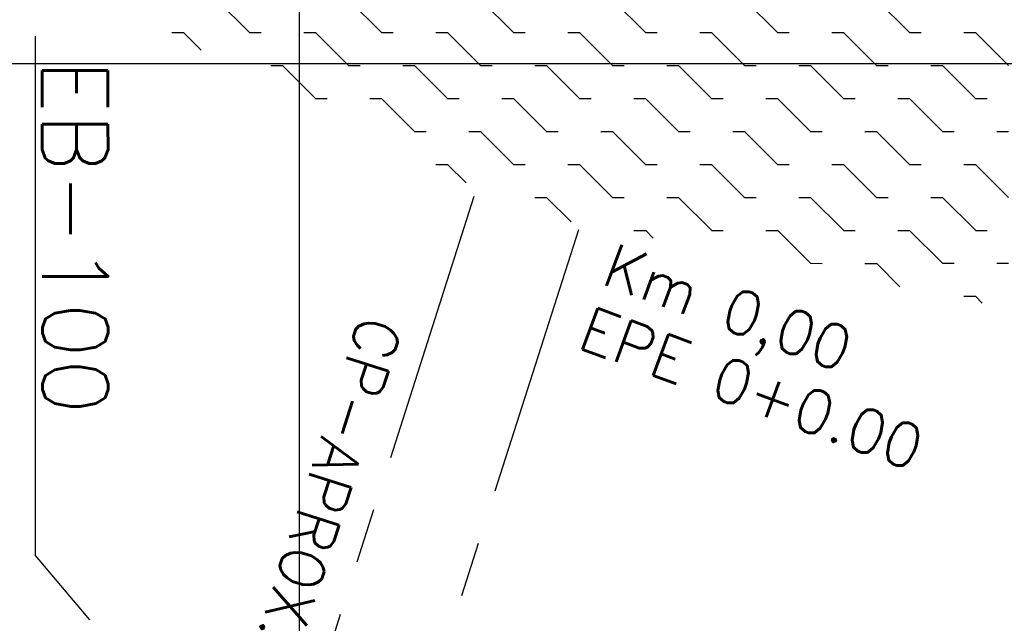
# Model space of a CAD drawing. Extents: x 312047 to 329088, y 8928324 to 8953812.
# Tile 114 of 125: x 318746 to 319642, y 8950500 to 8951040. Entities that reach past the tile are written whole.
import ezdxf

# ---------------------------------------------------------------- set-up
doc = ezdxf.new("R2010")
doc.units = 0
doc.header["$LTSCALE"] = 200
doc.header["$MEASUREMENT"] = 0
doc.linetypes.add('DASHED2', pattern=[0.3, 0.2, -0.1])
doc.linetypes.add('PHANTOM', pattern=[2.5, 1.25, -0.25, 0.25, -0.25, 0.25, -0.25])
for name, color, linetype in [('EB', 160, 'CONTINUOUS'), ('ESTAC-GERAL', 2, 'CONTINUOUS'), ('LIMIT_FX_DOM', 180, 'PHANTOM'), ('NOVA MALHA', 1, 'CONTINUOUS'), ('PA-LIN_DIVI', 4, 'DASHED2')]:
    doc.layers.add(name, color=color, linetype=linetype)
doc.styles.add('80CL', font='SIMPLEX', dxfattribs={"bigfont": 'SIMP'})

# ---------------------------------------------------------------- blocks, each defined once
blk = doc.blocks.new('*X77')
at = {"layer": 'EB', "color": 0}
for p, q in [((321968.77, 8951482.39), (322007.37, 8951464.61)), ((322053.77, 8951481.73), (322063.74, 8951485.41)), ((322063.75, 8951485.43), (322102.35, 8951467.65)), ((322007.36, 8951464.59), (322017.32, 8951468.27)), ((321856, 8951440.75), (321894.61, 8951422.97)), ((321941.01, 8951440.09), (321950.97, 8951443.77)), ((321950.99, 8951443.79), (321989.59, 8951426.01)), ((322035.99, 8951443.13), (322045.96, 8951446.81)), ((322045.97, 8951446.83), (322084.57, 8951429.05)), ((322084.56, 8951429.03), (322094.53, 8951432.71)), ((321894.59, 8951422.95), (321904.56, 8951426.63)), ((321989.58, 8951425.99), (321999.54, 8951429.67)), ((321923.23, 8951401.49), (321933.19, 8951405.17)), ((321933.21, 8951405.19), (321971.81, 8951387.41)), ((322018.21, 8951404.53), (322028.18, 8951408.21)), ((322028.19, 8951408.23), (322066.79, 8951390.45)), ((322113.2, 8951407.57), (322123.16, 8951411.25)), ((321743.24, 8951399.1), (321781.84, 8951381.32)), ((321828.24, 8951398.44), (321838.21, 8951402.13)), ((321838.22, 8951402.15), (321876.83, 8951384.37)), ((321876.81, 8951384.35), (321886.78, 8951388.03)), ((321971.8, 8951387.39), (321981.76, 8951391.07)), ((322066.78, 8951390.43), (322076.75, 8951394.11)), ((321781.83, 8951381.3), (321791.8, 8951384.98)), ((322000.43, 8951365.93), (322010.4, 8951369.61)), ((322010.41, 8951369.63), (322049.01, 8951351.85)), ((322095.42, 8951368.97), (322105.38, 8951372.65)), ((322105.4, 8951372.67), (322144, 8951354.89)), ((321715.48, 8951356.8), (321725.45, 8951360.48)), ((321725.46, 8951360.5), (321764.06, 8951342.72)), ((321810.46, 8951359.84), (321820.43, 8951363.52)), ((321820.44, 8951363.54), (321859.05, 8951345.76)), ((321905.45, 8951362.88), (321915.41, 8951366.57)), ((321915.43, 8951366.58), (321954.03, 8951348.8)), ((321630.48, 8951357.46), (321669.08, 8951339.68)), ((321954.02, 8951348.79), (321963.98, 8951352.47)), ((322049, 8951351.83), (322058.97, 8951355.51)), ((321669.06, 8951339.66), (321679.03, 8951343.34)), ((321764.05, 8951342.7), (321774.02, 8951346.38)), ((321859.03, 8951345.74), (321869, 8951349.42)), ((322077.64, 8951330.37), (322087.6, 8951334.05)), ((322087.62, 8951334.07), (322126.22, 8951316.29)), ((321792.68, 8951321.24), (321802.65, 8951324.92)), ((321802.66, 8951324.94), (321841.27, 8951307.16)), ((321887.67, 8951324.28), (321897.63, 8951327.96)), ((321897.65, 8951327.98), (321936.25, 8951310.2)), ((321982.65, 8951327.32), (321992.62, 8951331.01)), ((321992.63, 8951331.02), (322031.23, 8951313.24)), ((321517.71, 8951315.81), (321556.31, 8951298.03)), ((321602.72, 8951315.16), (321612.68, 8951318.84)), ((321612.7, 8951318.86), (321651.3, 8951301.08)), ((321697.7, 8951318.2), (321707.67, 8951321.88)), ((321707.68, 8951321.9), (321746.28, 8951304.12)), ((322031.22, 8951313.23), (322041.19, 8951316.91)), ((322126.21, 8951316.27), (322136.17, 8951319.95)), ((321746.27, 8951304.1), (321756.24, 8951307.78)), ((321841.25, 8951307.14), (321851.22, 8951310.82)), ((321936.24, 8951310.18), (321946.2, 8951313.86)), ((321556.3, 8951298.01), (321566.27, 8951301.7)), ((321651.28, 8951301.06), (321661.25, 8951304.74)), ((322154.84, 8951294.81), (322164.81, 8951298.49)), ((321869.89, 8951285.68), (321879.85, 8951289.36)), ((321879.87, 8951289.38), (321918.47, 8951271.6)), ((321964.87, 8951288.72), (321974.84, 8951292.4)), ((321974.85, 8951292.42), (322013.45, 8951274.64)), ((322059.86, 8951291.76), (322069.82, 8951295.45)), ((322069.84, 8951295.46), (322108.44, 8951277.68)), ((321584.93, 8951276.55), (321594.9, 8951280.23)), ((321594.92, 8951280.25), (321633.52, 8951262.47)), ((321679.92, 8951279.6), (321689.89, 8951283.28)), ((321689.9, 8951283.3), (321728.5, 8951265.52)), ((321774.9, 8951282.64), (321784.87, 8951286.32)), ((321784.88, 8951286.34), (321823.49, 8951268.56)), ((322108.43, 8951277.67), (322118.39, 8951281.35)), ((321404.95, 8951274.17), (321443.55, 8951256.39)), ((321489.95, 8951273.51), (321499.92, 8951277.19)), ((321499.93, 8951277.21), (321538.53, 8951259.43)), ((321823.47, 8951268.54), (321833.44, 8951272.22)), ((321918.46, 8951271.58), (321928.42, 8951275.26)), ((322013.44, 8951274.62), (322023.41, 8951278.3)), ((321538.52, 8951259.41), (321548.49, 8951263.09)), ((321633.5, 8951262.45), (321643.47, 8951266.14)), ((321728.49, 8951265.5), (321738.46, 8951269.18)), ((321443.54, 8951256.37), (321453.5, 8951260.05)), ((321947.09, 8951250.12), (321957.06, 8951253.8)), ((321957.07, 8951253.82), (321995.67, 8951236.04)), ((322042.08, 8951253.16), (322052.04, 8951256.84)), ((322052.06, 8951256.86), (322079.59, 8951244.18)), ((322137.06, 8951256.2), (322147.03, 8951259.89)), ((322147.04, 8951259.9), (322154.97, 8951256.25)), ((321662.14, 8951240.99), (321672.11, 8951244.67)), ((321672.12, 8951244.69), (321710.72, 8951226.91)), ((321757.12, 8951244.04), (321767.09, 8951247.72)), ((321767.1, 8951247.74), (321805.71, 8951229.96)), ((321852.11, 8951247.08), (321862.07, 8951250.76)), ((321862.09, 8951250.78), (321900.69, 8951233)), ((321377.19, 8951231.87), (321387.15, 8951235.55)), ((321387.17, 8951235.57), (321407.89, 8951226.02)), ((321472.17, 8951234.91), (321482.14, 8951238.59)), ((321482.15, 8951238.61), (321520.75, 8951220.83)), ((321567.15, 8951237.95), (321577.12, 8951241.63)), ((321577.14, 8951241.65), (321615.74, 8951223.87)), ((321900.68, 8951232.98), (321910.64, 8951236.66)), ((321995.66, 8951236.02), (322005.63, 8951239.7)), ((321615.72, 8951223.85), (321625.69, 8951227.53)), ((321710.71, 8951226.89), (321720.68, 8951230.58)), ((321805.69, 8951229.94), (321815.66, 8951233.62)), ((321520.74, 8951220.81), (321530.71, 8951224.49)), ((321739.34, 8951205.43), (321749.31, 8951209.11)), ((321749.32, 8951209.13), (321778.07, 8951195.9)), ((321834.33, 8951208.48), (321844.29, 8951212.16)), ((321844.31, 8951212.18), (321853.45, 8951207.97)), ((321644.36, 8951202.39), (321654.33, 8951206.07)), ((321654.34, 8951206.09), (321676.02, 8951196.11))]:
    blk.add_line(p, q, dxfattribs=at)

msp = doc.modelspace()

# ---------------------------------------------------------------- linework, layer by layer
at = {"layer": 'ESTAC-GERAL'}
for p, q in [((318759.75, 8951024.86), (318759.75, 8950551.86)), ((318759.75, 8950551.86), (319011.79, 8950253.5))]:
    msp.add_line(p, q, dxfattribs=at)
at = {"layer": 'LIMIT_FX_DOM', "linetype": 'PHANTOM'}
for p, q in [((319159.34, 8950879), (318964.39, 8950269.41)), ((319254.58, 8950848.54), (319059.2, 8950237.59))]:
    msp.add_line(p, q, dxfattribs=at)
at = {"layer": 'NOVA MALHA'}
for p, q in [((319000, 8952100.33), (319000, 8929300.33)), ((318032.62, 8951000), (329087.63, 8951000))]:
    msp.add_line(p, q, dxfattribs=at)

# ---------------------------------------------------------------- block references
at = {"layer": 'PA-LIN_DIVI', "color": 131, "linetype": 'Continuous', "rotation": 339.7306819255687}
msp.add_blockref('*X77', (-3083596.89, 665440.99), dxfattribs=at)

# ---------------------------------------------------------------- texts
at = {"layer": 'ESTAC-GERAL', "color": 4, "style": '80CL'}
msp.add_text('EB-100', height=60, rotation=270.0643, dxfattribs=at).set_placement((318765.91, 8951003.91))
at = {"layer": 'ESTAC-GERAL', "style": '80CL'}
for s, p in [('Km 0,00', (319273.78, 8950799.74)), ('EPE 0+0.00', (319251.86, 8950741.89))]:
    msp.add_text(s, height=40, rotation=339.73068, dxfattribs=at).set_placement(p)
at = {"layer": 'ESTAC-GERAL', "color": 3, "style": '80CL'}
msp.add_text('CP-APROX.', height=40, rotation=252.23741, dxfattribs=at).set_placement((319056.38, 8950772.78))

doc.saveas('drawing.dxf')
